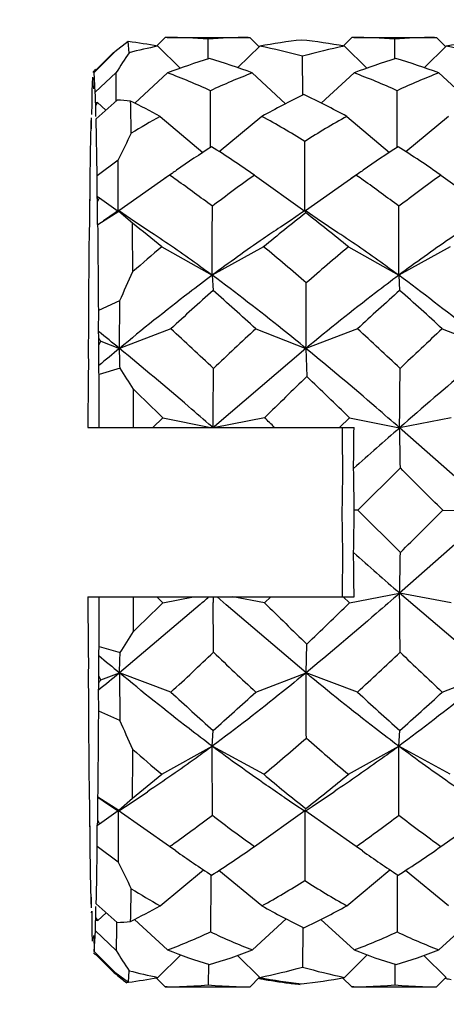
# Model space of a CAD drawing. Header units: inches. Extents: x 0 to 22, y 0 to 17.
# Tile 44 of 56: x 15.8888 to 15.9878, y 12.2369 to 12.4655. Entities that reach past the tile are written whole.
import ezdxf

# ---------------------------------------------------------------- set-up
doc = ezdxf.new("R2010")
doc.units = ezdxf.units.IN
doc.header["$LTSCALE"] = 1.21
doc.header["$MEASUREMENT"] = 0
doc.layers.get('0').update_dxf_attribs({"linetype": 'CONTINUOUS'})
doc.layers.add('02___PRT_ALL_AXES', color=7, linetype='CONTINUOUS')
doc.layers.add('DIMENSIONS', color=7, linetype='CONTINUOUS')
doc.styles.get("Standard").update_dxf_attribs({"font": 'txt', "width": 0.8})
doc.dimstyles.new('DIMSTYLE_1', dxfattribs={"dimtxt": 0.125, "dimasz": 0.18, "dimexe": 0.125, "dimexo": 0.0625, "dimgap": 0.0625, "dimtad": 0, "dimtih": 1, "dimtoh": 1, "dimdec": 3, "dimdsep": 46, "dimtxsty": 'STANDARD', "dimblk": '_FILLED', "dimblk1": '_FILLED', "dimblk2": '_FILLED', "dimcen": 0.09, "dimadec": 0, "dimazin": 0, "dimtp": 0.001, "dimtm": 0.001, "dimtfac": 1, "dimtdec": 3, "dimtofl": 0, "dimtmove": 0, "dimatfit": 3, "dimldrblk": '_FILLED', "dimfxl": 1, "dimtolj": 1, "dimarcsym": 0})

# ---------------------------------------------------------------- blocks, each defined once
blk = doc.blocks.new('_FILLED')
at = {"color": 0, "linetype": 'BYBLOCK'}
blk.add_solid([(0, 0), (-1, 0.1736111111), (-1, -0.1736111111)], dxfattribs=at)
blk = doc.blocks.new('*D0')
at = {"layer": 'DIMENSIONS', "color": 2, "linetype": 'CONTINUOUS'}
for p, q in [((10.1291402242, 12.5699952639), (10.1291402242, 13.6023515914)), ((17.5851585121, 11.6870956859), (17.5851585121, 13.6023515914)), ((10.1291402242, 13.4773515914), (12.7071493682, 13.4773515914)), ((17.5851585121, 13.4773515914), (14.6321493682, 13.4773515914))]:
    blk.add_line(p, q, dxfattribs=at)
at = {"layer": 'DIMENSIONS', "color": 2, "linetype": 'CONTINUOUS', "xscale": 0.18, "yscale": 0.18, "zscale": 0.18, "rotation": 180}
blk.add_blockref('_FILLED', (10.1291402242, 13.4773515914), dxfattribs=at)
at = {"layer": 'DIMENSIONS', "color": 2, "linetype": 'CONTINUOUS', "xscale": 0.18, "yscale": 0.18, "zscale": 0.18}
blk.add_blockref('_FILLED', (17.5851585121, 13.4773515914), dxfattribs=at)
at = {"layer": 'DIMENSIONS', "color": 2, "linetype": 'CONTINUOUS', "insert": (13.6696493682, 13.5398515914), "char_height": 0.125, "width": 1.8, "attachment_point": 2, "line_spacing_factor": 0.9}
blk.add_mtext('(1000.00 [39.370])', dxfattribs=at)

msp = doc.modelspace()

# ---------------------------------------------------------------- linework, layer by layer
at = {"color": 7, "linetype": 'CONTINUOUS'}
for p, q in [((15.9140443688, 12.4604640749), (15.9109038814, 12.4580441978)), ((15.9142183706, 12.4578753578), (15.9140443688, 12.4604640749)), ((15.9226024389, 12.4614058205), (15.9207389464, 12.4595420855)), ((15.9230509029, 12.4614067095), (15.9226024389, 12.4614058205)), ((15.9326116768, 12.456423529), (15.932563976, 12.4610069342)), ((15.9418315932, 12.4614067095), (15.9422683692, 12.4614058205)), ((15.9422683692, 12.4614058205), (15.9444135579, 12.4592605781)), ((15.9658883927, 12.4614058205), (15.9640249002, 12.4595420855)), ((15.9663368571, 12.4614067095), (15.9658883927, 12.4614058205)), ((15.9758976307, 12.456423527), (15.9758499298, 12.4610069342)), ((15.9851177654, 12.4614067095), (15.985554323, 12.4614058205)), ((15.985554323, 12.4614058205), (15.9876995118, 12.4592605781)), ((15.9109038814, 12.4580441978), (15.9060836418, 12.4532419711)), ((15.906541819, 12.4538459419), (15.9106813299, 12.4579759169)), ((15.9209070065, 12.4593740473), (15.9260916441, 12.4542718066)), ((15.94452703, 12.4593740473), (15.9394473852, 12.4544000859)), ((15.9641929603, 12.4593740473), (15.9693775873, 12.4542718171)), ((15.9878129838, 12.4593740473), (15.982733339, 12.4544000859)), ((15.9545429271, 12.4480220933), (15.9544850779, 12.4570665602)), ((15.9059915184, 12.4532415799), (15.9059880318, 12.4535318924)), ((15.9063905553, 12.4486758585), (15.9060836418, 12.4532419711)), ((15.9063905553, 12.4486758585), (15.9112252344, 12.4532632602)), ((15.9064167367, 12.4539713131), (15.9066148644, 12.4537731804)), ((15.9112549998, 12.4483726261), (15.9112252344, 12.4532632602)), ((15.9231550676, 12.4531840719), (15.9155317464, 12.4461636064)), ((15.942820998, 12.4531840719), (15.9505290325, 12.4460148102)), ((15.9664410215, 12.4531840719), (15.9588163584, 12.4461623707)), ((15.9861069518, 12.4531840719), (15.9938149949, 12.4460148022)), ((15.9057670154, 12.4521973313), (15.905664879, 12.450610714)), ((15.9060666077, 12.4520144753), (15.9060338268, 12.4495182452)), ((15.9055646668, 12.4484224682), (15.905550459, 12.4459742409)), ((15.9060338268, 12.4495182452), (15.9060264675, 12.450194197)), ((15.9063954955, 12.4478626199), (15.9063905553, 12.4486758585)), ((15.9112643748, 12.4466726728), (15.9112549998, 12.4483726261)), ((15.9331452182, 12.4366996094), (15.9331048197, 12.4490566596)), ((15.9764311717, 12.4366997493), (15.9763907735, 12.4490566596)), ((15.905550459, 12.4459742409), (15.9055459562, 12.4451580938)), ((15.9064050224, 12.4462360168), (15.9063954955, 12.4478626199)), ((15.906500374, 12.4455850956), (15.9064806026, 12.4462036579)), ((15.906500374, 12.4455850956), (15.906932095, 12.4463040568)), ((15.9114311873, 12.4468198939), (15.9065872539, 12.4425220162)), ((15.906932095, 12.4463040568), (15.9088447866, 12.4445250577)), ((15.9055415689, 12.4443419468), (15.9055372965, 12.4435258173)), ((15.9055459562, 12.4451580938), (15.9055415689, 12.4443419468)), ((15.9065043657, 12.4447421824), (15.906500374, 12.4455850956)), ((15.9065119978, 12.4430584), (15.9065043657, 12.4447421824)), ((15.9054438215, 12.4427313), (15.9054368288, 12.4410457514)), ((15.9068479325, 12.4293306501), (15.9065872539, 12.4425220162)), ((15.9214280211, 12.4430737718), (15.9313615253, 12.4347312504)), ((15.9450480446, 12.4430737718), (15.9351602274, 12.4348888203)), ((15.964713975, 12.4430737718), (15.9746474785, 12.4347312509)), ((15.9883339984, 12.4430737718), (15.9784461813, 12.4348888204)), ((15.9054368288, 12.4410457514), (15.9054335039, 12.4402039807)), ((15.9331470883, 12.435897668), (15.9331452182, 12.4366996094)), ((15.9549925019, 12.4227977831), (15.9549850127, 12.4372850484)), ((15.9764330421, 12.4358976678), (15.9764311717, 12.4366997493)), ((15.9068479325, 12.4293306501), (15.9117041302, 12.4330079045)), ((15.9117063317, 12.4223453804), (15.9117041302, 12.4330079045)), ((15.9241968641, 12.4298375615), (15.9224748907, 12.4286229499)), ((15.9674828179, 12.4298375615), (15.9657608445, 12.4286229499)), ((15.9051093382, 12.428797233), (15.9051085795, 12.4234731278)), ((15.9068492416, 12.4257688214), (15.9068479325, 12.4293306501)), ((15.9236244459, 12.4294316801), (15.9118731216, 12.4211644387)), ((15.9238165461, 12.4292975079), (15.9236244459, 12.4294316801)), ((15.9432903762, 12.4294316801), (15.9549915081, 12.4210465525)), ((15.9669103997, 12.4294316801), (15.9551590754, 12.4211644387)), ((15.9671025, 12.4292975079), (15.9669103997, 12.4294316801)), ((15.9865763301, 12.4294316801), (15.9982774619, 12.4210465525)), ((15.906849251, 12.4240071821), (15.9068492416, 12.4257688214)), ((15.9050390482, 12.4238373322), (15.9050264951, 12.422873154)), ((15.9069212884, 12.4242235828), (15.9069187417, 12.4244140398)), ((15.9069339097, 12.4232645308), (15.9069212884, 12.4242235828)), ((15.906932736, 12.4214779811), (15.9069339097, 12.4232645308)), ((15.9069339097, 12.4232645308), (15.9073698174, 12.4241535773)), ((15.9073698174, 12.4241535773), (15.9117055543, 12.4210465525)), ((15.9050264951, 12.422873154), (15.9050240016, 12.4226785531)), ((15.9050240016, 12.4226785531), (15.9050253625, 12.4208934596)), ((15.9050253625, 12.4208934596), (15.9050261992, 12.4200067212)), ((15.9069319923, 12.4205906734), (15.906932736, 12.4214779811)), ((15.9118621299, 12.4210338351), (15.9069988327, 12.4178946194)), ((15.911770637, 12.421218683), (15.9109669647, 12.4206732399)), ((15.9117055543, 12.4210465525), (15.9117063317, 12.4223453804)), ((15.9145731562, 12.4193258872), (15.9117935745, 12.4212186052)), ((15.9150008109, 12.4182807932), (15.9118621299, 12.4210338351)), ((15.9550565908, 12.421218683), (15.9542529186, 12.4206732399)), ((15.9549915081, 12.4210465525), (15.9549925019, 12.4227977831)), ((15.9550795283, 12.4212186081), (15.9551798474, 12.4208557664)), ((15.95785911, 12.4193258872), (15.9550795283, 12.4212186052)), ((15.9050261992, 12.4200067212), (15.9050293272, 12.4173696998)), ((15.9069291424, 12.417952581), (15.9069319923, 12.4205906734)), ((15.9109669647, 12.4206732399), (15.9082802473, 12.4188607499)), ((15.9218277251, 12.4127820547), (15.9335095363, 12.4061808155)), ((15.9454477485, 12.4127820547), (15.9335095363, 12.4061808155)), ((15.9651136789, 12.4127820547), (15.9767954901, 12.4061808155)), ((15.9887337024, 12.4127820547), (15.9767954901, 12.4061808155)), ((15.9335095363, 12.4061808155), (15.9337171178, 12.4026534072)), ((15.9767954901, 12.4061808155), (15.9770030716, 12.4026534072)), ((15.9071735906, 12.3980862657), (15.9120451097, 12.4002935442)), ((15.9119865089, 12.3892010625), (15.9120451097, 12.4002935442)), ((15.9071481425, 12.3931294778), (15.9071735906, 12.3980862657)), ((15.9047869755, 12.3973540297), (15.9048129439, 12.3924130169)), ((15.9239391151, 12.3937647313), (15.9119865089, 12.3892010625)), ((15.9436050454, 12.3937647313), (15.9552724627, 12.3892010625)), ((15.9672250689, 12.3937647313), (15.9552724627, 12.3892010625)), ((15.9868909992, 12.3937647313), (15.9985584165, 12.3892010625)), ((15.9072226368, 12.3899683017), (15.9072143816, 12.3914737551)), ((15.904746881, 12.3907167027), (15.9047387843, 12.3892062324)), ((15.9047387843, 12.3892062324), (15.9047702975, 12.3844571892)), ((15.907191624, 12.3852000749), (15.9072226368, 12.3899683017)), ((15.9072226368, 12.3899683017), (15.9076632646, 12.3908920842)), ((15.9076632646, 12.3908920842), (15.9119865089, 12.3892010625)), ((15.9552724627, 12.3892010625), (15.9340271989, 12.371043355)), ((15.9552724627, 12.3892010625), (15.9554670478, 12.3826475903)), ((15.9121311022, 12.3846117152), (15.9072557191, 12.3831090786)), ((15.9047064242, 12.3823269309), (15.9046678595, 12.3708555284)), ((15.9072976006, 12.3708555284), (15.9072557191, 12.3831090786)), ((15.9152758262, 12.3708555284), (15.9152498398, 12.3797050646)), ((15.9197547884, 12.3708555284), (15.9220452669, 12.3731105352)), ((15.9220452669, 12.3731105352), (15.9332290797, 12.3708555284)), ((15.9456652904, 12.3731105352), (15.9341907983, 12.3708555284)), ((15.9630407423, 12.3708555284), (15.9653312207, 12.3731105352)), ((15.9653312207, 12.3731105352), (15.9769897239, 12.3707598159)), ((15.9889512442, 12.3731105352), (15.9769897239, 12.3707598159)), ((15.9046678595, 12.3708555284), (15.9664142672, 12.3708555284)), ((15.9336678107, 12.3707912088), (15.9333862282, 12.3710369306)), ((15.9337037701, 12.3707598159), (15.9337174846, 12.3721899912)), ((15.9340271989, 12.371043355), (15.933812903, 12.3708555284)), ((15.9636414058, 12.3708555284), (15.9636528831, 12.3696258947)), ((15.9986584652, 12.3515657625), (15.9769897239, 12.3707598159)), ((15.9771638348, 12.361432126), (15.9673371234, 12.3516131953)), ((15.9673371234, 12.3516131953), (15.9664644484, 12.3516097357)), ((15.9771648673, 12.341790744), (15.9673371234, 12.3516131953)), ((15.9986584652, 12.3515657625), (15.9769917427, 12.3323565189)), ((15.9870030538, 12.3516131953), (15.9986584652, 12.3515657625)), ((15.9653334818, 12.3300988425), (15.9769917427, 12.3323565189)), ((15.9889535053, 12.3300988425), (15.9769917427, 12.3323565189)), ((15.9985623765, 12.3138702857), (15.9769917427, 12.3323565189)), ((15.9046678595, 12.3314854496), (15.9664241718, 12.3314854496)), ((15.9046678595, 12.3314854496), (15.904709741, 12.3192318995)), ((15.9072590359, 12.3200140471), (15.9072976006, 12.3314854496)), ((15.9307157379, 12.3297492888), (15.9119904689, 12.3138702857)), ((15.9152527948, 12.3234920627), (15.9152758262, 12.3314854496)), ((15.9206401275, 12.3314854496), (15.922047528, 12.3300988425)), ((15.922047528, 12.3300988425), (15.9292077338, 12.3314854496)), ((15.9337143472, 12.3314854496), (15.9337269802, 12.3301607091)), ((15.9367519, 12.3296878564), (15.9346982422, 12.3314854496)), ((15.9552764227, 12.3138702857), (15.9367519, 12.3296878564)), ((15.9456675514, 12.3300988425), (15.9383209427, 12.3314854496)), ((15.9470817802, 12.3314854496), (15.9456675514, 12.3300988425)), ((15.9639260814, 12.3314854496), (15.9653334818, 12.3300988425)), ((15.9552764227, 12.3138702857), (15.9554703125, 12.3205429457)), ((15.9072266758, 12.3131347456), (15.9071951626, 12.3178837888)), ((15.9072590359, 12.3200140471), (15.9121345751, 12.3185482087)), ((15.9047738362, 12.3171409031), (15.9047428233, 12.3123726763)), ((15.9076674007, 12.3122117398), (15.9119904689, 12.3138702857)), ((15.9239435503, 12.3093942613), (15.9119904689, 12.3138702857)), ((15.9119904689, 12.3138702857), (15.912050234, 12.3028141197)), ((15.9436094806, 12.3093942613), (15.9552764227, 12.3138702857)), ((15.9672295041, 12.3093942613), (15.9552764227, 12.3138702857)), ((15.9868954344, 12.3093942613), (15.9985623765, 12.3138702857)), ((15.9047428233, 12.3123726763), (15.9047510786, 12.310867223)), ((15.9072185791, 12.3116242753), (15.9072266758, 12.3131347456)), ((15.9076674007, 12.3122117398), (15.9072266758, 12.3131347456)), ((15.9048173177, 12.3092115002), (15.9047918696, 12.3042547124)), ((15.9071784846, 12.3049869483), (15.9071525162, 12.3099279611)), ((15.912050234, 12.3028141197), (15.9071784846, 12.3049869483)), ((15.9335152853, 12.2968174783), (15.9337224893, 12.3004721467)), ((15.9768012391, 12.2968174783), (15.9770084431, 12.3004721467)), ((15.9218341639, 12.290295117), (15.9335152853, 12.2968174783)), ((15.9454541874, 12.290295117), (15.9335152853, 12.2968174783)), ((15.9651201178, 12.290295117), (15.9768012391, 12.2968174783)), ((15.9887401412, 12.290295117), (15.9768012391, 12.2968174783)), ((15.9050363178, 12.2843883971), (15.9050334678, 12.2817503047)), ((15.9069392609, 12.2823342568), (15.9069361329, 12.2849712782)), ((15.9069362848, 12.2849711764), (15.907005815, 12.2850720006)), ((15.9069362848, 12.2849711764), (15.9094262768, 12.2833051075)), ((15.907005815, 12.2850720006), (15.9118694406, 12.2819622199)), ((15.9118694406, 12.2819622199), (15.9150078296, 12.284764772)), ((15.9502086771, 12.2849802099), (15.9527122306, 12.2833051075)), ((15.9050334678, 12.2817503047), (15.9050327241, 12.280862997)), ((15.9069414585, 12.279662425), (15.9069392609, 12.2823342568)), ((15.9073774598, 12.2787712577), (15.9117128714, 12.2818534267)), ((15.9094262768, 12.2833051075), (15.9117677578, 12.2817250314)), ((15.9117128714, 12.2818534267), (15.9117127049, 12.2698915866)), ((15.9236326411, 12.2735353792), (15.9117128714, 12.2818534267)), ((15.9117905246, 12.2817251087), (15.9134270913, 12.2828383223)), ((15.9117905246, 12.2817251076), (15.911851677, 12.2818771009)), ((15.9432985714, 12.2735353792), (15.9549988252, 12.2818534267)), ((15.9527122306, 12.2833051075), (15.9550537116, 12.2817250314)), ((15.9669185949, 12.2735353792), (15.9549988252, 12.2818534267)), ((15.9549988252, 12.2818534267), (15.9550000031, 12.2801028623)), ((15.9550764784, 12.2817251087), (15.9567130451, 12.2828383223)), ((15.9550764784, 12.2817251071), (15.9551871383, 12.2821597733)), ((15.9865845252, 12.2735353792), (15.998284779, 12.2818534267)), ((15.9050327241, 12.280862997), (15.9050315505, 12.2790764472)), ((15.9050315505, 12.2790764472), (15.9050441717, 12.2781173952)), ((15.9069264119, 12.2785036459), (15.906938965, 12.279467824)), ((15.906938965, 12.279467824), (15.9069414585, 12.279662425)), ((15.9073774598, 12.2787712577), (15.9069414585, 12.279662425)), ((15.9550000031, 12.2801028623), (15.9549940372, 12.2656114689)), ((15.9051162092, 12.2783337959), (15.9051162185, 12.2765721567)), ((15.9068561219, 12.273543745), (15.9068569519, 12.2785036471)), ((15.9051162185, 12.2765721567), (15.9051175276, 12.2730103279)), ((15.9117127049, 12.2698915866), (15.9068561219, 12.273543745)), ((15.9250822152, 12.2725034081), (15.9236326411, 12.2735353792)), ((15.968368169, 12.2725034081), (15.9669185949, 12.2735353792)), ((15.9214376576, 12.2597591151), (15.9314586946, 12.2681308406)), ((15.9450576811, 12.2597591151), (15.9350806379, 12.2679730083)), ((15.9647236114, 12.2597591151), (15.9747446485, 12.2681308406)), ((15.9883436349, 12.2597591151), (15.9783665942, 12.2679730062)), ((15.9331541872, 12.26607598), (15.9331150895, 12.2536946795)), ((15.9331562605, 12.2670122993), (15.9331541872, 12.26607598)), ((15.9764401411, 12.26607598), (15.9764010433, 12.2536946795)), ((15.9764422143, 12.2670122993), (15.9764401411, 12.26607598)), ((15.9054323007, 12.261456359), (15.9054428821, 12.2618028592)), ((15.9054428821, 12.2618028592), (15.9054498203, 12.2601234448)), ((15.9054498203, 12.2601234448), (15.9054534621, 12.2592826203)), ((15.9055368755, 12.2581290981), (15.9055470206, 12.2585448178)), ((15.9055470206, 12.2585448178), (15.9055558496, 12.2569182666)), ((15.906514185, 12.2579215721), (15.9065216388, 12.259609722)), ((15.9065968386, 12.2601928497), (15.9114412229, 12.2559125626)), ((15.9055558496, 12.2569182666), (15.9055651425, 12.2552916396)), ((15.9064007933, 12.2539185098), (15.9064150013, 12.2563667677)), ((15.9064905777, 12.2564458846), (15.9065070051, 12.2569696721)), ((15.9065070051, 12.2569696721), (15.9065102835, 12.2570765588)), ((15.9065102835, 12.2570765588), (15.906514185, 12.2579215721)), ((15.9069420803, 12.2563529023), (15.9065102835, 12.2570765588)), ((15.9069420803, 12.2563529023), (15.9088943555, 12.2581628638)), ((15.9112749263, 12.2560578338), (15.9112685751, 12.2548664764)), ((15.9231657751, 12.2494957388), (15.9154456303, 12.256581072)), ((15.9428317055, 12.2494957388), (15.9506351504, 12.2567303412)), ((15.9664517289, 12.2494957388), (15.9587304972, 12.2565820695)), ((15.9861176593, 12.2494957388), (15.9939211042, 12.2567303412)), ((15.9055651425, 12.2552916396), (15.9055749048, 12.2536651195)), ((15.9060943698, 12.2491642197), (15.9064007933, 12.2539185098)), ((15.9112359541, 12.2493430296), (15.9064007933, 12.2539185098)), ((15.9112685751, 12.2548664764), (15.9112359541, 12.2493430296)), ((15.9545538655, 12.2547445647), (15.9544961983, 12.2455238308)), ((15.9055749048, 12.2536651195), (15.9056759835, 12.2515269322)), ((15.9060368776, 12.2521768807), (15.9060441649, 12.2528572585)), ((15.9060441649, 12.2528572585), (15.9060943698, 12.2491642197)), ((15.9060943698, 12.2491642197), (15.9109151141, 12.2443650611)), ((15.9064275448, 12.248369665), (15.9066582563, 12.2486004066)), ((15.9106925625, 12.2442967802), (15.9065198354, 12.2484621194)), ((15.9209183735, 12.2431396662), (15.9262148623, 12.2483441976)), ((15.944538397, 12.2431396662), (15.9393457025, 12.2482156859)), ((15.9642043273, 12.2431396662), (15.9695008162, 12.2483441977)), ((15.9878243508, 12.2431396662), (15.9826316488, 12.2482156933)), ((15.9140558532, 12.2419959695), (15.9142295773, 12.2446913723)), ((15.9326242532, 12.2461830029), (15.9325755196, 12.2414129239)), ((15.975910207, 12.2461830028), (15.9758614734, 12.2414129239)), ((15.9106967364, 12.2445799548), (15.9106925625, 12.2442967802)), ((15.9107863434, 12.2442150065), (15.9106925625, 12.2442967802)), ((15.9109151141, 12.2443650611), (15.9140558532, 12.2419959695)), ((15.9226140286, 12.2409351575), (15.9204913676, 12.2430578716)), ((15.9422799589, 12.2409351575), (15.9445112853, 12.2431667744)), ((15.9444900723, 12.2428709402), (15.9442598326, 12.2429135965)), ((15.9658999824, 12.2409351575), (15.963776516, 12.243058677)), ((15.9855659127, 12.2409351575), (15.9877972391, 12.2431667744)), ((15.9877760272, 12.24287094), (15.9875457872, 12.2429135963)), ((15.9140647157, 12.2419301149), (15.9136677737, 12.2418769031)), ((15.9230508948, 12.2409342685), (15.9226140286, 12.2409351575)), ((15.9418315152, 12.2409342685), (15.9422799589, 12.2409351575)), ((15.9663368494, 12.2409342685), (15.9658999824, 12.2409351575)), ((15.9851176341, 12.2409342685), (15.9855659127, 12.2409351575))]:
    msp.add_line(p, q, dxfattribs=at)
for points in [[(15.9194029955, 12.416080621), (15.917216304, 12.4175429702), (15.9145731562, 12.4193258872)], [(15.9542529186, 12.4206732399), (15.9515662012, 12.4188607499), (15.9493233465, 12.4173607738)], [(15.9626889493, 12.416080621), (15.9605022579, 12.4175429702), (15.95785911, 12.4193258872)], [(15.9134270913, 12.2828383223), (15.9160704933, 12.2846230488), (15.9185176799, 12.2862603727)], [(15.9567130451, 12.2828383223), (15.9593564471, 12.2846230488), (15.9618036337, 12.2862603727)]]:
    msp.add_lwpolyline(points, dxfattribs=at)
for centre, radius, start, end in [((15.8988180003, 12.3424532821), 0.1189890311, 79.3016095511, 82.6480173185), ((15.9230376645, 12.3477049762), 0.1137017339, 85.1939339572, 89.9933289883), ((15.941845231, 12.3534693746), 0.1079373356, 90.0072392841, 94.9328088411), ((15.9658545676, 12.3495936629), 0.1118328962, 95.9650364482, 100.9941623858), ((15.9423294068, 12.3438819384), 0.117543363, 79.2803177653, 84.1878417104), ((15.9663236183, 12.3477049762), 0.1137017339, 85.1939339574, 89.9933287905), ((15.9851311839, 12.3534693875), 0.1079373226, 90.0071228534, 94.9328089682), ((16.0091405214, 12.3495936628), 0.1118328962, 95.9650364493, 100.9941623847), ((16.1301959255, 12.3144340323), 0.2592715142, 146.4099062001, 147.6249648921), ((15.943507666, 12.3428325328), 0.118712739, 100.9750244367, 104.2837464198), ((15.9209543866, 12.3350044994), 0.1265837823, 74.6396240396, 79.2676332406), ((15.9872999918, 12.340585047), 0.1210155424, 101.0078027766, 105.7334721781), ((15.9642403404, 12.3350044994), 0.1265837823, 74.6396240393, 79.2676332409), ((15.9712178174, 12.328304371), 0.1338094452, 106.6550185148, 111.0503379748), ((15.8938968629, 12.3229257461), 0.1391431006, 69.4141654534, 73.735520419), ((16.0145037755, 12.3283043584), 0.1338094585, 106.6550187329, 111.0503377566), ((15.9371828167, 12.3229257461), 0.1391431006, 69.4141654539, 73.7355204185), ((15.9663069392, 12.3951127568), 0.0839712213, 135.4977524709, 135.9166364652), ((15.8672016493, 12.3042434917), 0.1591039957, 65.5301450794, 69.4099998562), ((15.9982267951, 12.309255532), 0.1542245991, 111.0543859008, 114.9769827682), ((15.9104876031, 12.3042434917), 0.1591039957, 65.5301450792, 69.4099998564), ((16.0415127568, 12.3092555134), 0.1542246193, 111.0543861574, 114.9769825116), ((16.0566742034, 12.4425987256), 0.1512217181, 176.9629484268, 177.792920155), ((16.0322693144, 12.2872836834), 0.1785443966, 115.7253754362, 119.242896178), ((15.8769174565, 12.2827762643), 0.1827662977, 61.2900467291, 64.7878353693), ((15.9121833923, 12.4216236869), 0.0252328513, 102.0118220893, 103.0620741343), ((15.911753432, 12.4249016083), 0.0219206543, 82.5979177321, 90.8423073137), ((14.4339799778, 12.4136402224), 1.4809652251, 0.9873946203, 1.2767894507), ((15.8314239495, 12.2785245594), 0.187555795, 61.3225058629, 63.6819428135), ((17.1393383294, 12.4115056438), 1.2343501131, 178.5774980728, 179.1973367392), ((16.0230429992, 12.2613125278), 0.2082372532, 119.2076983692, 121.343311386), ((15.8405474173, 12.252263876), 0.217551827, 58.2627609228, 61.2918543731), ((16.0694979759, 12.2558959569), 0.2145115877, 119.240535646, 122.264676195), ((18.7195257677, 11.0581561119), 3.1263524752, 153.7856640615, 153.9112873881), ((16.0703811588, 12.2236378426), 0.2527599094, 122.8261443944, 125.0433013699), ((15.7958695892, 12.218607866), 0.2572539, 55.0364221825, 57.6925448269), ((16.1136675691, 12.2236371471), 0.2527607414, 122.826145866, 125.0434159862), ((15.8391555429, 12.2186078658), 0.2572539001, 55.0364221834, 57.692544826), ((16.0848969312, 12.2026056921), 0.2783142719, 125.0037266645, 125.2682341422), ((16.1281835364, 12.2026047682), 0.2783154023, 125.0038367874, 125.268233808), ((15.758338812, 12.1925900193), 0.2888136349, 54.6887160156, 55.043329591), ((15.7407528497, 12.1680932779), 0.3189686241, 52.8127098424, 54.6544074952), ((16.1269213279, 12.171637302), 0.3165095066, 125.4628629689, 127.6594176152), ((15.801624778, 12.1925900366), 0.2888136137, 54.6887180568, 55.0433295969), ((15.7840388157, 12.1680932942), 0.3189686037, 52.8127098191, 54.6544094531), ((16.170207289, 12.1716372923), 0.3165095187, 125.462863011, 127.6594175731), ((15.8907563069, 12.3959026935), 0.0327737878, 59.5414716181, 60.4520837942), ((8.7686032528, 12.4298862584), 7.1649454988, 359.8104348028, 359.9385682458), ((8.8118891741, 12.4298862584), 7.1649455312, 359.8104348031, 359.9385682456), ((16.1940117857, 12.1157345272), 0.3873258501, 128.0649940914, 129.9219878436), ((15.7222951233, 12.1183120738), 0.3816718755, 50.4911692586, 52.3936075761), ((20.2374219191, 12.3697467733), 4.3327228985, 179.3715553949, 179.6349201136), ((11.2961569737, 12.3673108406), 4.6111193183, 0.3824049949, 0.6285448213), ((15.6704483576, 12.1076713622), 0.3953278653, 50.5150391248, 51.7855428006), ((11.0202180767, 12.3694813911), 4.8950259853, 0.4397483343, 0.5712014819), ((16.2274113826, 12.0472584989), 0.4764334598, 129.8961736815, 130.9590642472), ((15.6385810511, 12.0405914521), 0.4823826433, 48.9535148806, 50.4948271), ((16.2832865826, 12.0324947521), 0.4958350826, 129.9180280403, 131.4057241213), ((15.0965332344, 12.7730438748), 0.8966618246, 335.4360306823, 335.9098755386), ((16.354416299, 11.9300400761), 0.6327330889, 131.674041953, 132.8706567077), ((15.5328926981, 11.9468248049), 0.6069925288, 47.4187590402, 48.6738180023), ((9.9027979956, 12.4268123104), 6.0525913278, 359.6439575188, 359.787774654), ((16.397702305, 11.9300400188), 0.6327331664, 131.6740420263, 132.8706566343), ((15.5761786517, 11.9468248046), 0.6069925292, 47.4187590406, 48.6738180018), ((15.3952250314, 11.8179103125), 0.7817588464, 46.4530848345, 47.443763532), ((16.5371396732, 11.7543278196), 0.8724465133, 132.8679207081, 133.7513691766), ((15.4131995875, 11.7908161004), 0.8188353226, 46.4755140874, 47.4213342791), ((16.5804256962, 11.7543277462), 0.8724466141, 132.8679207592, 133.7513691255), ((16.132564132, 12.3826938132), 0.2279584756, 177.556404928, 177.983085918), ((15.5061702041, 11.8943280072), 0.6399892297, 50.6468351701, 51.2047961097), ((15.675791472, 12.3830446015), 0.2315763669, 2.085971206, 2.4959526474), ((15.8301545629, 12.3315416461), 0.0976220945, 37.4422243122, 37.8734522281), ((16.3961780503, 11.8040599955), 0.7594942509, 129.6070189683, 130.0781319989), ((15.5235035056, 12.3746644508), 0.3887548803, 1.4662156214, 2.1429460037), ((16.3602797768, 12.3697331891), 0.4557473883, 178.1486018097, 178.4165348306), ((15.4456152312, 12.3700049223), 0.4618264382, 1.6259650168, 1.8855033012), ((15.7865491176, 12.3013455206), 0.1506787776, 31.335180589, 33.5460701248), ((11.3468916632, 12.4151312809), 4.5870268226, 359.4636197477, 359.6178531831), ((11.5107367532, 12.4141793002), 4.4664640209, 359.4430062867, 359.6197500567), ((16.8219842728, 11.4822746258), 1.2496093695, 133.9022783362, 134.529333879), ((15.1703644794, 11.5607464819), 1.1366210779, 45.6201297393, 46.3117783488), ((15.0532989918, 11.4846969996), 1.2425774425, 45.6412643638, 46.0778940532), ((14.8909864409, 11.2942304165), 1.5087510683, 45.5275160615, 45.6498864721), ((12.5139578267, 12.4023130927), 3.4525997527, 359.319772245, 359.4779555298), ((17.2794633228, 10.8864063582), 1.9747766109, 131.2659361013, 131.6793191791), ((14.6407563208, 12.341152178), 1.336561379, 0.8693951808, 1.269325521), ((19.5364446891, 12.403373), 3.572951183, 180.5411760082, 180.6869273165), ((13.8250491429, 12.3233609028), 2.141601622, 0.7557828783, 1.0157081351), ((12.4172170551, 8.7842904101), 5.0466983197, 44.9802256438, 45.1380388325), ((17.9501767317, 12.3254177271), 1.9867368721, 178.9871260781, 179.2699602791), ((18.1050164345, 12.3789800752), 2.1416016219, 180.7557828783, 181.0157081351), ((13.979888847, 12.3769232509), 1.9867368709, 358.987126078, 359.2699602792), ((11.8815850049, 16.4537697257), 5.8036321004, 314.8855202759, 315.0227681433), ((19.4161077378, 12.3000278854), 3.4525997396, 179.3197722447, 179.4779555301), ((12.3013083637, 12.2979680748), 3.6652690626, 0.5239535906, 0.6852563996), ((17.4430571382, 13.9999656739), 2.2204206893, 228.3120739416, 228.6799367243), ((14.5928693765, 12.3624748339), 1.3844500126, 358.7534483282, 359.1439523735), ((11.5802414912, 12.2888942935), 4.39696506, 0.3877241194, 0.5663548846), ((15.0212163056, 13.2497600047), 1.2873513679, 313.9855909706, 314.4073924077), ((15.0681105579, 13.322000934), 1.3147817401, 311.0017754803, 311.1169612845), ((11.3517585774, 12.2874120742), 4.5821678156, 0.3905869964, 0.5345399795), ((16.855322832, 13.2534479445), 1.2961659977, 225.4280314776, 226.0331766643), ((15.1430967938, 13.1689066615), 1.1745942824, 313.7585250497, 314.4284172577), ((15.7880027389, 12.4002967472), 0.1486322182, 326.6326092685, 328.8859573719), ((16.3663502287, 12.3323360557), 0.461826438, 181.6259650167, 181.8855033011), ((15.4516856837, 12.3326077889), 0.4557473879, 358.1486018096, 358.4165348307), ((16.4095687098, 12.9132448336), 0.7789954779, 229.8418830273, 230.3018163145), ((15.4997873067, 12.3289096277), 0.4124774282, 357.9104750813, 358.5605805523), ((15.3544738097, 12.9270381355), 0.8401069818, 312.6761610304, 313.5992389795), ((16.5549164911, 12.9658606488), 0.8970197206, 226.1795986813, 227.0400713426), ((15.3977596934, 12.9270382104), 0.8401070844, 312.6761610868, 313.5992389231), ((16.5982024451, 12.965860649), 0.8970197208, 226.1795986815, 227.0400713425), ((15.4963821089, 12.8189580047), 0.6540977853, 308.9023819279, 309.4490485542), ((9.9608349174, 12.2758472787), 5.9945620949, 0.2186619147, 0.3634247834), ((15.6794013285, 12.3196471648), 0.2279584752, 357.5564049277, 357.9830859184), ((15.8281899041, 12.3724671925), 0.0997366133, 322.4078993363, 322.8326030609), ((16.1361739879, 12.3192963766), 0.2315763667, 182.0859712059, 182.4959526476), ((16.3650765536, 12.7830708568), 0.6472772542, 227.0373906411, 228.209171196), ((15.5232701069, 12.7652518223), 0.6200736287, 311.4481006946, 312.6786855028), ((16.4083625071, 12.7830708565), 0.6472772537, 227.0373906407, 228.2091711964), ((15.5665559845, 12.7652519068), 0.6200737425, 311.4481008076, 312.6786853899), ((20.5158084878, 12.3350301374), 4.6111193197, 180.3824049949, 180.6285448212), ((11.5745435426, 12.3325942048), 4.3327228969, 359.3715553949, 359.6349201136), ((15.1156144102, 11.9386918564), 0.8757254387, 24.0840998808, 24.5693917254), ((15.6316758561, 12.6688042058), 0.4916563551, 309.6582198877, 311.1734650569), ((16.2907701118, 12.6774758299), 0.5059217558, 228.4723443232, 229.9334763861), ((11.1411069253, 12.3318019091), 4.7741326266, 359.4354842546, 359.5709912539), ((16.2344930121, 12.6623153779), 0.4859574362, 228.9108105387, 229.9551309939), ((8.8006275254, 12.2724212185), 7.1329294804, 0.0674336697, 0.1959651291), ((8.8439134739, 12.2724212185), 7.1329294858, 0.0674336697, 0.195965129), ((15.6651698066, 12.6001283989), 0.4023347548, 308.3870418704, 309.6381824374), ((16.1993803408, 12.5921580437), 0.3944613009, 229.9295578, 231.7573321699), ((15.7172547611, 12.5892552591), 0.3883482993, 307.7879029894, 309.6618436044), ((15.7384923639, 12.5361442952), 0.3213109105, 305.2882909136, 307.3782788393), ((16.1310701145, 12.5350591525), 0.3219516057, 232.1568252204, 234.32201815), ((15.7817782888, 12.5361443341), 0.321310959, 305.2882925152, 307.3782787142), ((16.1743560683, 12.5350591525), 0.3219516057, 232.1568252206, 234.3220181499), ((15.8978370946, 12.279242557), 0.0073356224, 352.1946625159, 352.8837278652), ((15.8900867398, 12.3074000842), 0.0334451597, 300.2318974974, 301.1303762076), ((17.3453574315, 12.2948195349), 1.4404050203, 180.8675499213, 181.3791101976), ((14.6726271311, 12.2908353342), 1.2343501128, 358.5774980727, 359.1973367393), ((15.756857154, 12.5105947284), 0.2898468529, 305.1270710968, 305.2427041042), ((16.0736995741, 12.4823319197), 0.2571286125, 234.6908175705, 236.9239005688), ((15.7928183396, 12.4870014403), 0.261174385, 302.5582233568, 305.1814445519), ((15.8001430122, 12.5105948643), 0.2898470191, 305.1270710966, 305.2427056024), ((16.1169855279, 12.4823319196), 0.2571286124, 234.6908175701, 236.9239005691), ((15.8361042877, 12.4870014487), 0.2611743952, 302.5582234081, 305.1814445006), ((18.6003402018, 13.5817214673), 2.9915907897, 206.0085834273, 206.1402548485), ((15.8380857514, 12.4527416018), 0.2206473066, 298.9999978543, 301.9948031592), ((16.0720447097, 12.4491950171), 0.2177240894, 237.4789033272, 240.4671505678), ((14.5147807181, 12.2871183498), 1.4001493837, 358.7325182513, 359.0423165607), ((16.0254953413, 12.4436789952), 0.2113161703, 238.3891349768, 240.4998059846), ((15.829402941, 12.4260024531), 0.1900190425, 296.6343427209, 298.9695480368), ((16.0342712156, 12.4172166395), 0.180974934, 240.464632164, 243.9449720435), ((15.8749678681, 12.4216697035), 0.1851246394, 295.5393586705, 299.0019594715), ((15.9117368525, 12.2807780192), 0.0248912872, 257.8326655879, 258.893777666), ((15.9113870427, 12.2778556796), 0.0219431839, 270.1414697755, 278.3866713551), ((15.8656034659, 12.3997754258), 0.160926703, 290.9585651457, 294.804150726), ((15.9998577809, 12.3947996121), 0.156093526, 244.6858314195, 248.5719385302), ((15.9088894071, 12.3997754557), 0.1609267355, 290.9585655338, 294.8041503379), ((16.0431437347, 12.3947996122), 0.1560935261, 244.6858314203, 248.5719385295), ((16.1289349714, 12.3861564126), 0.2571201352, 212.1473900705, 213.3800789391), ((15.9725315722, 12.375304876), 0.1351477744, 248.5756317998, 252.9378229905), ((15.8926009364, 12.3806610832), 0.1404545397, 286.6641989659, 290.9547226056), ((16.015817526, 12.375304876), 0.1351477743, 248.5756317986, 252.9378229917), ((15.9358868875, 12.3806610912), 0.1404545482, 286.6641990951, 290.9547224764), ((15.9687233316, 12.3086885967), 0.0867129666, 223.667557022, 224.0763291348), ((15.9445810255, 12.3603323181), 0.1195576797, 255.2936892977, 258.5847471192), ((15.9198532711, 12.3682277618), 0.1275005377, 281.1634191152, 285.7659333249), ((15.9884101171, 12.36266117), 0.1219479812, 253.8530699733, 258.5511671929), ((15.9486375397, 12.2877144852), 0.0576620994, 228.9717459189, 229.4999451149), ((15.9457140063, 12.284262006), 0.053138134, 229.4793097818, 231.5580311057), ((15.942367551, 12.2800618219), 0.0477678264, 231.5696974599, 233.0714837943), ((15.8978369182, 12.3604748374), 0.119583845, 277.7949440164, 281.1287786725), ((15.9663316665, 12.3613987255), 0.1205234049, 259.5590048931, 260.1121338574), ((15.966814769, 12.3532653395), 0.1123561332, 258.5644373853, 263.5762362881), ((15.9661639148, 12.3604325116), 0.1195427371, 260.1118180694, 260.9184687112), ((15.9659170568, 12.3588676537), 0.1179585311, 260.9168982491, 262.5465546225), ((15.9413721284, 12.3589698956), 0.1180591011, 276.2594657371, 281.1510578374), ((16.0096175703, 12.3613984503), 0.1205231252, 259.559005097, 260.1125016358), ((15.9221643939, 12.3541590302), 0.1132247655, 270.2275318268, 271.9080490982), ((15.9221273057, 12.3550260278), 0.1140925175, 271.9121672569, 275.254318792), ((15.942756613, 12.3492673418), 0.1083338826, 264.6074508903, 268.0366669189), ((15.9427180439, 12.3483888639), 0.1074545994, 268.0411724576, 269.7664084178), ((15.9656895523, 12.35713591), 0.1162119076, 262.5470177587, 264.1950569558), ((15.9654503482, 12.354159), 0.1132247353, 270.2275316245, 271.9077596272), ((15.9654132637, 12.3550259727), 0.1140924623, 271.9118785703, 275.2543192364), ((15.9860425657, 12.3492673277), 0.1083338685, 264.6074507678, 268.0367412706), ((15.9860039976, 12.3483888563), 0.1074545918, 268.0412470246, 269.7664084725)]:
    msp.add_arc(centre, radius, start, end, dxfattribs=at)
for points, knots in [([(15.911770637, 12.4212186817), (15.9117725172, 12.4212199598), (15.9117764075, 12.4212220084), (15.911780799, 12.4212226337), (15.9117828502, 12.4212225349)], [0, 0, 0, 0, 0.5254060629, 1, 1, 1, 1]), ([(15.9117828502, 12.4212225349), (15.9117846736, 12.4212224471), (15.9117884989, 12.4212216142), (15.9117919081, 12.421219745), (15.9117935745, 12.4212186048)], [0, 0, 0, 0, 0.4748137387, 1, 1, 1, 1]), ([(15.9117935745, 12.4212186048), (15.9118030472, 12.4212121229), (15.9118194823, 12.4211845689), (15.9118297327, 12.4211563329), (15.9118354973, 12.421138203)], [0, 0, 0, 0, 0.3763029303, 1, 1, 1, 1]), ([(15.9118495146, 12.4210884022), (15.9118517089, 12.4210797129), (15.9118560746, 12.4210615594), (15.9118601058, 12.4210433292), (15.9118621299, 12.4210338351)], [0, 0, 0, 0, 0.4800361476, 1, 1, 1, 1]), ([(15.9550565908, 12.421218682), (15.955057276, 12.4212191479), (15.9550586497, 12.42122), (15.9550601, 12.4212207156), (15.9550608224, 12.4212210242)], [0, 0, 0, 0, 0.513347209, 1, 1, 1, 1]), ([(15.9550608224, 12.4212210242), (15.9550637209, 12.4212222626), (15.9550705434, 12.4212233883), (15.9550767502, 12.4212205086), (15.9550795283, 12.4212186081)], [0, 0, 0, 0, 0.4835863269, 1, 1, 1, 1]), ([(15.9493233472, 12.4173607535), (15.9479996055, 12.4164790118), (15.9426534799, 12.4128594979), (15.9374106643, 12.4090883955), (15.9335095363, 12.4061808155)], [0, 0, 0, 0, 0.2463636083, 1, 1, 1, 1]), ([(15.992609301, 12.4173607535), (15.9912855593, 12.4164790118), (15.9859394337, 12.4128594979), (15.9806966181, 12.4090883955), (15.9767954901, 12.4061808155)], [0, 0, 0, 0, 0.2463636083, 1, 1, 1, 1]), ([(15.9335095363, 12.4061808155), (15.9323391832, 12.4070417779), (15.927694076, 12.4104220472), (15.9229750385, 12.413701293), (15.9194029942, 12.4160806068)], [0, 0, 0, 0, 0.2529086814, 1, 1, 1, 1]), ([(15.9767954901, 12.4061808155), (15.975625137, 12.4070417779), (15.9709800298, 12.4104220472), (15.9662609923, 12.413701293), (15.962688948, 12.4160806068)], [0, 0, 0, 0, 0.2529086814, 1, 1, 1, 1]), ([(15.9335095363, 12.4061808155), (15.9317071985, 12.4048375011), (15.9244227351, 12.3993185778), (15.9172958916, 12.3935936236), (15.9119865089, 12.3892010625)], [0, 0, 0, 0, 0.2459713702, 1, 1, 1, 1]), ([(15.9552724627, 12.3892010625), (15.9534683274, 12.3906802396), (15.9463226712, 12.3964774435), (15.9390423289, 12.4021106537), (15.9335095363, 12.4061808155)], [0, 0, 0, 0, 0.2535418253, 1, 1, 1, 1]), ([(15.9767954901, 12.4061808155), (15.9749931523, 12.4048375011), (15.9677086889, 12.3993185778), (15.9605818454, 12.3935936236), (15.9552724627, 12.3892010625)], [0, 0, 0, 0, 0.2459713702, 1, 1, 1, 1]), ([(15.9985584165, 12.3892010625), (15.9967542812, 12.3906802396), (15.989608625, 12.3964774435), (15.9823282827, 12.4021106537), (15.9767954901, 12.4061808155)], [0, 0, 0, 0, 0.2535418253, 1, 1, 1, 1]), ([(15.9333862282, 12.3710369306), (15.931608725, 12.3725876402), (15.9245424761, 12.3787205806), (15.9173979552, 12.3847643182), (15.9119865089, 12.3892010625)], [0, 0, 0, 0, 0.2521063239, 1, 1, 1, 1]), ([(15.9769897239, 12.3707598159), (15.9751859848, 12.3723345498), (15.9680155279, 12.3785617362), (15.9607650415, 12.3846977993), (15.9552724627, 12.3892010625)], [0, 0, 0, 0, 0.2521219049, 1, 1, 1, 1]), ([(15.9985584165, 12.3892010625), (15.9967555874, 12.387709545), (15.9894969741, 12.3816436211), (15.9823421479, 12.37545448), (15.9769897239, 12.3707598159)], [0, 0, 0, 0, 0.2473551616, 1, 1, 1, 1]), ([(15.9769917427, 12.3323565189), (15.9751880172, 12.3307791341), (15.9680164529, 12.3245391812), (15.9607672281, 12.3183874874), (15.9552764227, 12.3138702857)], [0, 0, 0, 0, 0.2520600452, 1, 1, 1, 1]), ([(15.9335152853, 12.2968174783), (15.9317129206, 12.2981679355), (15.9244294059, 12.303713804), (15.9173015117, 12.3094620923), (15.9119904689, 12.3138702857)], [0, 0, 0, 0, 0.2460229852, 1, 1, 1, 1]), ([(15.9552764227, 12.3138702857), (15.9534723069, 12.3123860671), (15.9463257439, 12.3065669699), (15.9390465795, 12.3009087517), (15.9335152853, 12.2968174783)], [0, 0, 0, 0, 0.2534881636, 1, 1, 1, 1]), ([(15.9768012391, 12.2968174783), (15.9749988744, 12.2981679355), (15.9677153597, 12.303713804), (15.9605874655, 12.3094620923), (15.9552764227, 12.3138702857)], [0, 0, 0, 0, 0.2460229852, 1, 1, 1, 1]), ([(15.9985623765, 12.3138702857), (15.9967582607, 12.3123860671), (15.9896116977, 12.3065669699), (15.9823325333, 12.3009087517), (15.9768012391, 12.2968174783)], [0, 0, 0, 0, 0.2534881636, 1, 1, 1, 1]), ([(15.9335152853, 12.2968174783), (15.9322712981, 12.2958973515), (15.9273363, 12.2922882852), (15.9223183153, 12.2887919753), (15.9185176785, 12.2862603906)], [0, 0, 0, 0, 0.2530793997, 1, 1, 1, 1]), ([(15.9502086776, 12.2849802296), (15.9488109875, 12.2859112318), (15.9431634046, 12.2897383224), (15.9376307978, 12.2937338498), (15.9335152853, 12.2968174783)], [0, 0, 0, 0, 0.2461718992, 1, 1, 1, 1]), ([(15.9768012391, 12.2968174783), (15.9755572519, 12.2958973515), (15.9706222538, 12.2922882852), (15.9656042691, 12.2887919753), (15.9618036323, 12.2862603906)], [0, 0, 0, 0, 0.2530793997, 1, 1, 1, 1]), ([(15.9934946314, 12.2849802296), (15.9920969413, 12.2859112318), (15.9864493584, 12.2897383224), (15.9809167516, 12.2937338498), (15.9768012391, 12.2968174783)], [0, 0, 0, 0, 0.2461718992, 1, 1, 1, 1]), ([(15.9117677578, 12.2817250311), (15.9117698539, 12.2817236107), (15.9117742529, 12.2817213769), (15.9117792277, 12.2817210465), (15.9117814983, 12.2817213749)], [0, 0, 0, 0, 0.5246273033, 1, 1, 1, 1]), ([(15.9117814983, 12.2817213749), (15.9117830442, 12.2817215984), (15.9117862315, 12.2817225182), (15.9117891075, 12.281724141), (15.9117905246, 12.2817251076)], [0, 0, 0, 0, 0.476586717, 1, 1, 1, 1]), ([(15.911851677, 12.2818771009), (15.9118548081, 12.281890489), (15.9118610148, 12.281918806), (15.9118666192, 12.2819472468), (15.9118694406, 12.2819622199)], [0, 0, 0, 0, 0.4743465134, 1, 1, 1, 1]), ([(15.9550537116, 12.2817250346), (15.9550559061, 12.2817235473), (15.9550605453, 12.2817212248), (15.955065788, 12.2817210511), (15.9550681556, 12.2817214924)], [0, 0, 0, 0, 0.5239865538, 1, 1, 1, 1]), ([(15.9550681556, 12.2817214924), (15.9550695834, 12.2817217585), (15.9550725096, 12.2817226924), (15.955075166, 12.2817242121), (15.9550764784, 12.2817251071)], [0, 0, 0, 0, 0.4776156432, 1, 1, 1, 1]), ([(15.9069146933, 12.2785444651), (15.9069165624, 12.278537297), (15.9069202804, 12.2785236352), (15.9069243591, 12.2785100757), (15.9069264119, 12.2785036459)], [0, 0, 0, 0, 0.5232458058, 1, 1, 1, 1])]:
    msp.add_open_spline(points, degree=3, knots=knots, dxfattribs=at)
at = {"layer": '02___PRT_ALL_AXES', "color": 7, "linetype": 'CONTINUOUS'}
for p, q in [((15.9230509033, 12.4614067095), (15.9418314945, 12.4614067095)), ((15.9663368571, 12.4614067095), (15.9851174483, 12.4614067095)), ((15.9230509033, 12.2409342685), (15.9418314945, 12.2409342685)), ((15.9663368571, 12.2409342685), (15.9851174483, 12.2409342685))]:
    msp.add_line(p, q, dxfattribs=at)

# ---------------------------------------------------------------- dimensions: what is measured, and where the dimension line sits
at = {"layer": 'DIMENSIONS', "color": 2, "linetype": 'CONTINUOUS'}
dim = msp.add_linear_dim(base=(17.5851585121, 13.4773515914), p1=(10.1291402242, 12.5074952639), p2=(17.5851585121, 11.6245956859), text='(1000.00 [39.370])', dimstyle='DIMSTYLE_1', dxfattribs=at)
dim.commit()
dim.dimension.update_dxf_attribs({"geometry": '*D0', "text_midpoint": (13.6696493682, 13.4773515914), "dimtype": 160})

doc.saveas('drawing.dxf')
